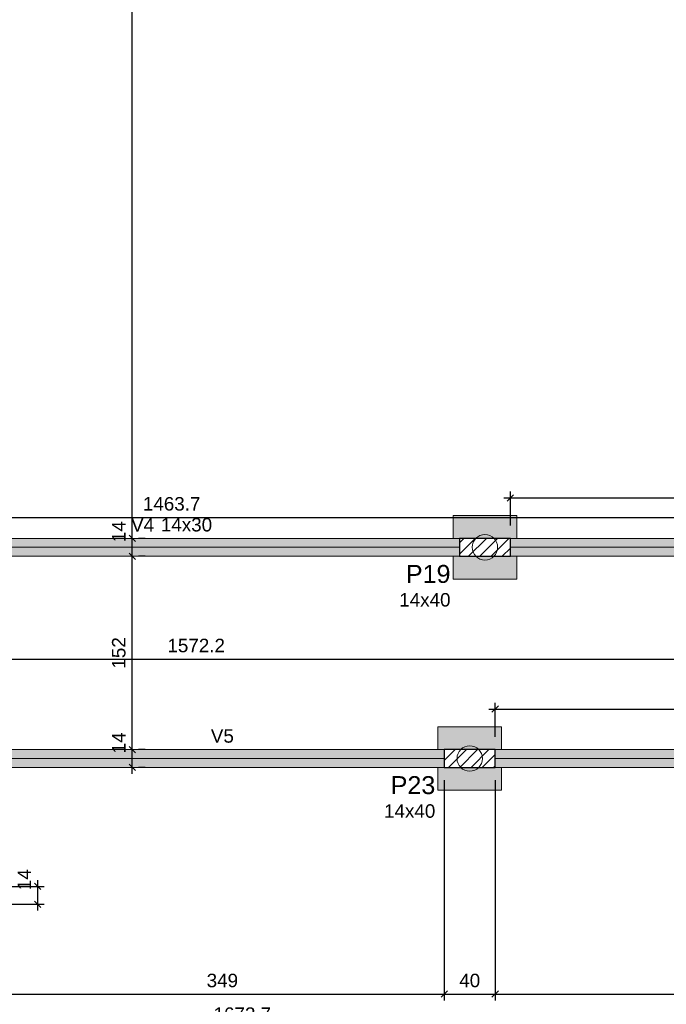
# Model space of a CAD drawing. Header units: millimetres. Extents: x 1434 to 2277, y -793 to -278.
# Tile 55 of 111: x 1677 to 1687, y -519 to -503. Entities that reach past the tile are written whole.
import ezdxf

# ---------------------------------------------------------------- set-up
doc = ezdxf.new("R2010")
doc.units = ezdxf.units.MM
for name, color, linetype, lineweight in [('FO-Cotas', 5, 'Continuous', 5), ('FO-Eixos', 5, 'Continuous', 5), ('FO-Estacas dos blocos', 1, 'Continuous', 20), ('FO-Hachura dos blocos', 43, 'Continuous', 5), ('FO-Hachura pilar que passa', 19, 'Continuous', 5), ('FO-Hachura viga', 43, 'Continuous', 5), ('FO-Pilares', 4, 'Continuous', 30), ('FO-Seção das fundações', 9, 'Continuous', 5), ('FO-Textos das vigas', 7, 'Continuous', 5), ('FO-Textos dos pilares', 7, 'Continuous', 5), ('FO-Vigas', 1, 'Continuous', 20)]:
    doc.layers.add(name, color=color, linetype=linetype, lineweight=lineweight)
doc.styles.add('ARIAL', font='arial.ttf')
doc.styles.get("Standard").update_dxf_attribs({"font": 'arial.ttf'})
doc.dimstyles.new('UM_50.000000', dxfattribs={"dimtxt": 0.18, "dimasz": 0.1, "dimexe": 0.1, "dimexo": 0.2, "dimgap": 0, "dimtad": 1, "dimtih": 1, "dimtoh": 1, "dimdec": 1, "dimlfac": 50, "dimzin": 0, "dimdsep": 46, "dimtxsty": 'Standard', "dimcen": 0.09, "dimdle": 0.1, "dimadec": 1, "dimazin": 2, "dimtfac": 1, "dimtdec": 4, "dimtofl": 0, "dimtmove": 0, "dimatfit": 3, "dimfxl": 1, "dimtolj": 1, "dimarcsym": 0})
pattern_1 = [(45, (1664.26426, -517.31979), (-0.08838835, 0.08838835), [])]

# ---------------------------------------------------------------- blocks, each defined once
blk = doc.blocks.new('_Oblique')
at = {"color": 0, "linetype": 'ByBlock', "lineweight": -2}
blk.add_line((-0.5, -0.5), (0.5, 0.5), dxfattribs=at)
blk = doc.blocks.new('*D148')
at = {"layer": 'FO-Cotas', "color": 0, "lineweight": -2, "transparency": 16777216}
for p, q in [((1676.878, -515.36), (1676.878, -518.822)), ((1683.858, -515.36), (1683.858, -518.822)), ((1676.778, -518.722), (1683.958, -518.722))]:
    blk.add_line(p, q, dxfattribs=at)
at = {"layer": 'FO-Cotas', "color": 0, "lineweight": -2, "transparency": 16777216, "xscale": 0.1, "yscale": 0.1, "zscale": 0.1, "rotation": 180}
blk.add_blockref('_Oblique', (1676.878, -518.722), dxfattribs=at)
at = {"layer": 'FO-Cotas', "color": 0, "lineweight": -2, "transparency": 16777216, "xscale": 0.1, "yscale": 0.1, "zscale": 0.1}
blk.add_blockref('_Oblique', (1683.858, -518.722), dxfattribs=at)
at = {"layer": 'FO-Cotas', "color": 7, "transparency": 16777216, "insert": (1680.368, -518.51), "char_height": 0.2118, "attachment_point": 5, "rotation": 0.0057, "style": 'ARIAL'}
blk.add_mtext('\\A1;349', dxfattribs=at)
blk = doc.blocks.new('*D149')
at = {"layer": 'FO-Cotas', "color": 0, "lineweight": -2, "transparency": 16777216}
for p, q in [((1683.858, -515.36), (1683.858, -518.822)), ((1684.658, -515.36), (1684.658, -518.822)), ((1683.758, -518.722), (1684.758, -518.722))]:
    blk.add_line(p, q, dxfattribs=at)
at = {"layer": 'FO-Cotas', "color": 0, "lineweight": -2, "transparency": 16777216, "xscale": 0.1, "yscale": 0.1, "zscale": 0.1, "rotation": 180}
blk.add_blockref('_Oblique', (1683.858, -518.722), dxfattribs=at)
at = {"layer": 'FO-Cotas', "color": 0, "lineweight": -2, "transparency": 16777216, "xscale": 0.1, "yscale": 0.1, "zscale": 0.1}
blk.add_blockref('_Oblique', (1684.658, -518.722), dxfattribs=at)
at = {"layer": 'FO-Cotas', "color": 7, "transparency": 16777216, "insert": (1684.258, -518.51), "char_height": 0.2118, "attachment_point": 5, "rotation": 0.0057, "style": 'ARIAL'}
blk.add_mtext('\\A1;40', dxfattribs=at)
blk = doc.blocks.new('*D150')
at = {"layer": 'FO-Cotas', "color": 0, "lineweight": -2, "transparency": 16777216}
for p, q in [((1684.658, -515.36), (1684.658, -518.822)), ((1691.658, -515.36), (1691.658, -518.822)), ((1684.558, -518.722), (1691.758, -518.722))]:
    blk.add_line(p, q, dxfattribs=at)
at = {"layer": 'FO-Cotas', "color": 0, "lineweight": -2, "transparency": 16777216, "xscale": 0.1, "yscale": 0.1, "zscale": 0.1, "rotation": 180}
blk.add_blockref('_Oblique', (1684.658, -518.722), dxfattribs=at)
at = {"layer": 'FO-Cotas', "color": 0, "lineweight": -2, "transparency": 16777216, "xscale": 0.1, "yscale": 0.1, "zscale": 0.1}
blk.add_blockref('_Oblique', (1691.658, -518.722), dxfattribs=at)
at = {"layer": 'FO-Cotas', "color": 7, "transparency": 16777216, "insert": (1688.158, -518.51), "char_height": 0.2118, "attachment_point": 5, "rotation": 0.0057, "style": 'ARIAL'}
blk.add_mtext('\\A1;350', dxfattribs=at)
blk = doc.blocks.new('*D159')
at = {"layer": 'FO-Cotas', "color": 0, "lineweight": -2, "transparency": 16777216}
for p, q in [((1697.409, -512.04), (1697.409, -519.351)), ((1663.954, -517.49), (1663.954, -519.351)), ((1663.854, -519.251), (1697.509, -519.251))]:
    blk.add_line(p, q, dxfattribs=at)
at = {"layer": 'FO-Cotas', "color": 0, "lineweight": -2, "transparency": 16777216, "xscale": 0.1, "yscale": 0.1, "zscale": 0.1, "rotation": 180}
blk.add_blockref('_Oblique', (1663.954, -519.251), dxfattribs=at)
at = {"layer": 'FO-Cotas', "color": 0, "lineweight": -2, "transparency": 16777216, "xscale": 0.1, "yscale": 0.1, "zscale": 0.1}
blk.add_blockref('_Oblique', (1697.409, -519.251), dxfattribs=at)
at = {"layer": 'FO-Cotas', "color": 7, "transparency": 16777216, "insert": (1680.682, -519.039), "char_height": 0.2118, "attachment_point": 5, "rotation": 0.0057, "style": 'ARIAL'}
blk.add_mtext('\\A1;1672.7', dxfattribs=at)
blk = doc.blocks.new('*D175')
at = {"layer": 'FO-Cotas', "color": 0, "lineweight": -2, "transparency": 16777216}
for p, q in [((1676.254, -517.03), (1677.566, -517.03)), ((1677.466, -517.41), (1677.466, -516.93)), ((1676.254, -517.31), (1677.566, -517.31))]:
    blk.add_line(p, q, dxfattribs=at)
at = {"layer": 'FO-Cotas', "color": 0, "lineweight": -2, "transparency": 16777216, "xscale": 0.1, "yscale": 0.1, "zscale": 0.1}
for p, rotation in [((1677.466, -517.03), 90), ((1677.466, -517.31), 270)]:
    blk.add_blockref('_Oblique', p, dxfattribs=dict(at, rotation=rotation))
at = {"layer": 'FO-Cotas', "color": 7, "transparency": 16777216, "insert": (1677.254, -516.924), "char_height": 0.2118, "attachment_point": 5, "rotation": 90, "style": 'ARIAL'}
blk.add_mtext('\\A1;14', dxfattribs=at)
blk = doc.blocks.new('*D191')
at = {"layer": 'FO-Cotas', "color": 0, "lineweight": -2, "transparency": 16777216}
for p, q in [((1664.234, -513.257), (1664.234, -513.357)), ((1695.679, -513.257), (1695.679, -513.357)), ((1664.134, -513.457), (1695.779, -513.457))]:
    blk.add_line(p, q, dxfattribs=at)
at = {"layer": 'FO-Cotas', "color": 0, "lineweight": -2, "transparency": 16777216, "xscale": 0.1, "yscale": 0.1, "zscale": 0.1, "rotation": 180}
blk.add_blockref('_Oblique', (1664.234, -513.457), dxfattribs=at)
at = {"layer": 'FO-Cotas', "color": 0, "lineweight": -2, "transparency": 16777216, "xscale": 0.1, "yscale": 0.1, "zscale": 0.1}
blk.add_blockref('_Oblique', (1695.679, -513.457), dxfattribs=at)
at = {"layer": 'FO-Cotas', "color": 7, "transparency": 16777216, "insert": (1679.957, -513.245), "char_height": 0.2118, "attachment_point": 5, "rotation": 0.0057, "style": 'ARIAL'}
blk.add_mtext('\\A1;1572.2', dxfattribs=at)
blk = doc.blocks.new('*D194')
at = {"layer": 'FO-Cotas', "color": 0, "lineweight": -2, "transparency": 16777216}
for p, q in [((1664.934, -511.03), (1664.934, -511.13)), ((1694.208, -511.03), (1694.208, -511.13)), ((1664.834, -511.23), (1694.308, -511.23))]:
    blk.add_line(p, q, dxfattribs=at)
at = {"layer": 'FO-Cotas', "color": 0, "lineweight": -2, "transparency": 16777216, "xscale": 0.1, "yscale": 0.1, "zscale": 0.1, "rotation": 180}
blk.add_blockref('_Oblique', (1664.934, -511.23), dxfattribs=at)
at = {"layer": 'FO-Cotas', "color": 0, "lineweight": -2, "transparency": 16777216, "xscale": 0.1, "yscale": 0.1, "zscale": 0.1}
blk.add_blockref('_Oblique', (1694.208, -511.23), dxfattribs=at)
at = {"layer": 'FO-Cotas', "color": 7, "transparency": 16777216, "insert": (1679.571, -511.018), "char_height": 0.2118, "attachment_point": 5, "rotation": 0.0057, "style": 'ARIAL'}
blk.add_mtext('\\A1;1463.7', dxfattribs=at)
blk = doc.blocks.new('*D211')
at = {"layer": 'FO-Cotas', "color": 0, "lineweight": -2, "transparency": 16777216}
for p, q in [((1678.952, -515.26), (1678.952, -514.78)), ((1679.152, -514.88), (1679.052, -514.88)), ((1679.152, -515.16), (1679.052, -515.16))]:
    blk.add_line(p, q, dxfattribs=at)
at = {"layer": 'FO-Cotas', "color": 0, "lineweight": -2, "transparency": 16777216, "xscale": 0.1, "yscale": 0.1, "zscale": 0.1}
for p, rotation in [((1678.952, -514.88), 90), ((1678.952, -515.16), 270)]:
    blk.add_blockref('_Oblique', p, dxfattribs=dict(at, rotation=rotation))
at = {"layer": 'FO-Cotas', "color": 7, "transparency": 16777216, "insert": (1678.74, -514.774), "char_height": 0.2118, "attachment_point": 5, "rotation": 90, "style": 'ARIAL'}
blk.add_mtext('\\A1;14', dxfattribs=at)
blk = doc.blocks.new('*D212')
at = {"layer": 'FO-Cotas', "color": 0, "lineweight": -2, "transparency": 16777216}
for p, q in [((1678.952, -514.98), (1678.952, -511.74)), ((1679.152, -511.84), (1679.052, -511.84)), ((1679.152, -514.88), (1679.052, -514.88))]:
    blk.add_line(p, q, dxfattribs=at)
at = {"layer": 'FO-Cotas', "color": 0, "lineweight": -2, "transparency": 16777216, "xscale": 0.1, "yscale": 0.1, "zscale": 0.1}
for p, rotation in [((1678.952, -511.84), 90), ((1678.952, -514.88), 270)]:
    blk.add_blockref('_Oblique', p, dxfattribs=dict(at, rotation=rotation))
at = {"layer": 'FO-Cotas', "color": 7, "transparency": 16777216, "insert": (1678.74, -513.36), "char_height": 0.2118, "attachment_point": 5, "rotation": 90, "style": 'ARIAL'}
blk.add_mtext('\\A1;152', dxfattribs=at)
blk = doc.blocks.new('*D213')
at = {"layer": 'FO-Cotas', "color": 0, "lineweight": -2, "transparency": 16777216}
for p, q in [((1678.952, -511.94), (1678.952, -511.46)), ((1679.152, -511.56), (1679.052, -511.56)), ((1679.152, -511.84), (1679.052, -511.84))]:
    blk.add_line(p, q, dxfattribs=at)
at = {"layer": 'FO-Cotas', "color": 0, "lineweight": -2, "transparency": 16777216, "xscale": 0.1, "yscale": 0.1, "zscale": 0.1}
for p, rotation in [((1678.952, -511.56), 90), ((1678.952, -511.84), 270)]:
    blk.add_blockref('_Oblique', p, dxfattribs=dict(at, rotation=rotation))
at = {"layer": 'FO-Cotas', "color": 7, "transparency": 16777216, "insert": (1678.74, -511.454), "char_height": 0.2118, "attachment_point": 5, "rotation": 90, "style": 'ARIAL'}
blk.add_mtext('\\A1;14', dxfattribs=at)
blk = doc.blocks.new('*D214')
at = {"layer": 'FO-Cotas', "color": 0, "lineweight": -2, "transparency": 16777216}
for p, q in [((1678.952, -511.66), (1678.952, -493.449)), ((1679.152, -493.549), (1679.052, -493.549)), ((1679.152, -511.56), (1679.052, -511.56))]:
    blk.add_line(p, q, dxfattribs=at)
at = {"layer": 'FO-Cotas', "color": 0, "lineweight": -2, "transparency": 16777216, "xscale": 0.1, "yscale": 0.1, "zscale": 0.1}
for p, rotation in [((1678.952, -493.549), 90), ((1678.952, -511.56), 270)]:
    blk.add_blockref('_Oblique', p, dxfattribs=dict(at, rotation=rotation))
at = {"layer": 'FO-Cotas', "color": 7, "transparency": 16777216, "insert": (1678.74, -502.555), "char_height": 0.2118, "attachment_point": 5, "rotation": 90, "style": 'ARIAL'}
blk.add_mtext('\\A1;900.5', dxfattribs=at)
blk = doc.blocks.new('*D234')
at = {"layer": 'FO-Cotas', "color": 0, "lineweight": -2, "transparency": 16777216}
for p, q in [((1684.897, -511.36), (1684.897, -510.824)), ((1694.208, -511.36), (1694.208, -510.824)), ((1684.797, -510.924), (1694.308, -510.924))]:
    blk.add_line(p, q, dxfattribs=at)
at = {"layer": 'FO-Cotas', "color": 0, "lineweight": -2, "transparency": 16777216, "xscale": 0.1, "yscale": 0.1, "zscale": 0.1, "rotation": 180}
blk.add_blockref('_Oblique', (1684.897, -510.924), dxfattribs=at)
at = {"layer": 'FO-Cotas', "color": 0, "lineweight": -2, "transparency": 16777216, "xscale": 0.1, "yscale": 0.1, "zscale": 0.1}
blk.add_blockref('_Oblique', (1694.208, -510.924), dxfattribs=at)
at = {"layer": 'FO-Cotas', "color": 7, "transparency": 16777216, "insert": (1689.552, -510.713), "char_height": 0.2118, "attachment_point": 5, "rotation": 0.0057, "style": 'ARIAL'}
blk.add_mtext('\\A1;465.6', dxfattribs=at)
blk = doc.blocks.new('*D238')
at = {"layer": 'FO-Cotas', "color": 0, "lineweight": -2, "transparency": 16777216}
for p, q in [((1684.558, -514.244), (1692.558, -514.244)), ((1684.658, -514.68), (1684.658, -514.144)), ((1692.458, -514.68), (1692.458, -514.144))]:
    blk.add_line(p, q, dxfattribs=at)
at = {"layer": 'FO-Cotas', "color": 0, "lineweight": -2, "transparency": 16777216, "xscale": 0.1, "yscale": 0.1, "zscale": 0.1, "rotation": 180}
blk.add_blockref('_Oblique', (1684.658, -514.244), dxfattribs=at)
at = {"layer": 'FO-Cotas', "color": 0, "lineweight": -2, "transparency": 16777216, "xscale": 0.1, "yscale": 0.1, "zscale": 0.1}
blk.add_blockref('_Oblique', (1692.458, -514.244), dxfattribs=at)
at = {"layer": 'FO-Cotas', "color": 7, "transparency": 16777216, "insert": (1688.558, -514.033), "char_height": 0.2118, "attachment_point": 5, "rotation": 0.0057, "style": 'ARIAL'}
blk.add_mtext('\\A1;390', dxfattribs=at)

msp = doc.modelspace()

# ---------------------------------------------------------------- hatches: boundary and pattern name
at = {"layer": 'FO-Estacas dos blocos', "linetype": 'Continuous'}
h = msp.add_hatch(color=256, dxfattribs=at)
h.paths.add_polyline_path([(1684.5486, -511.893), (1684.5969, -511.873), (1684.6383, -511.8412), (1684.6701, -511.7998), (1684.69, -511.7516), (1684.6969, -511.6998), (1684.69, -511.648), (1684.6701, -511.5998), (1684.6383, -511.5584), (1684.5969, -511.5266), (1684.5486, -511.5066), (1684.4969, -511.4998), (1684.4451, -511.5066), (1684.3969, -511.5266), (1684.3554, -511.5584), (1684.3237, -511.5998), (1684.3037, -511.648), (1684.2969, -511.6998), (1684.3037, -511.7516), (1684.3237, -511.7998), (1684.3554, -511.8412), (1684.3969, -511.873), (1684.4451, -511.893), (1684.4969, -511.8998), (1684.5486, -511.893)])
h.paths.add_polyline_path([(1684.6701, -511.7998), (1684.69, -511.7516), (1684.6969, -511.6998), (1684.69, -511.648), (1684.6701, -511.5998), (1684.6394, -511.5598), (1684.3544, -511.5598), (1684.3237, -511.5998), (1684.3037, -511.648), (1684.2969, -511.6998), (1684.3037, -511.7516), (1684.3237, -511.7998), (1684.3544, -511.8398), (1684.6394, -511.8398), (1684.6701, -511.7998)], flags=0)
h = msp.add_hatch(color=256, dxfattribs=at)
h.paths.add_polyline_path([(1684.3098, -515.213), (1684.3581, -515.193), (1684.3995, -515.1612), (1684.4313, -515.1198), (1684.4512, -515.0716), (1684.4581, -515.0198), (1684.4512, -514.968), (1684.4313, -514.9198), (1684.3995, -514.8784), (1684.3581, -514.8466), (1684.3098, -514.8266), (1684.2581, -514.8198), (1684.2063, -514.8266), (1684.1581, -514.8466), (1684.1166, -514.8784), (1684.0849, -514.9198), (1684.0649, -514.968), (1684.0581, -515.0198), (1684.0649, -515.0716), (1684.0849, -515.1198), (1684.1166, -515.1612), (1684.1581, -515.193), (1684.2063, -515.213), (1684.2581, -515.2198), (1684.3098, -515.213)])
h.paths.add_polyline_path([(1684.4313, -515.1198), (1684.4512, -515.0716), (1684.4581, -515.0198), (1684.4512, -514.968), (1684.4313, -514.9198), (1684.4006, -514.8798), (1684.1156, -514.8798), (1684.0849, -514.9198), (1684.0649, -514.968), (1684.0581, -515.0198), (1684.0649, -515.0716), (1684.0849, -515.1198), (1684.1156, -515.1598), (1684.4006, -515.1598), (1684.4313, -515.1198)], flags=0)
at = {"layer": 'FO-Hachura dos blocos', "linetype": 'Continuous'}
h = msp.add_hatch(color=256, dxfattribs=at)
h.paths.add_polyline_path([(1684.9969, -511.1998), (1683.9969, -511.1998), (1683.9969, -512.1998), (1684.9969, -512.1998), (1684.9969, -511.1998)])
h.paths.add_polyline_path([(1684.9969, -511.5598), (1684.6394, -511.5598), (1684.6383, -511.5584), (1684.5969, -511.5266), (1684.5486, -511.5066), (1684.4969, -511.4998), (1684.4451, -511.5066), (1684.3969, -511.5266), (1684.3554, -511.5584), (1684.3544, -511.5598), (1683.9969, -511.5598), (1683.9969, -511.8398), (1684.3544, -511.8398), (1684.3554, -511.8412), (1684.3969, -511.873), (1684.4451, -511.893), (1684.4969, -511.8998), (1684.5486, -511.893), (1684.5969, -511.873), (1684.6383, -511.8412), (1684.6394, -511.8398), (1684.9969, -511.8398), (1684.9969, -511.5598)], flags=0)
h = msp.add_hatch(color=256, dxfattribs=at)
h.paths.add_polyline_path([(1684.7581, -514.5198), (1683.7581, -514.5198), (1683.7581, -515.5198), (1684.7581, -515.5198), (1684.7581, -514.5198)])
h.paths.add_polyline_path([(1684.7581, -514.8798), (1684.4006, -514.8798), (1684.3995, -514.8784), (1684.3581, -514.8466), (1684.3098, -514.8266), (1684.2581, -514.8198), (1684.2063, -514.8266), (1684.1581, -514.8466), (1684.1166, -514.8784), (1684.1156, -514.8798), (1683.8581, -514.8798), (1683.8581, -515.1598), (1684.1156, -515.1598), (1684.1166, -515.1612), (1684.1581, -515.193), (1684.2063, -515.213), (1684.2581, -515.2198), (1684.3098, -515.213), (1684.3581, -515.193), (1684.3995, -515.1612), (1684.4006, -515.1598), (1684.7581, -515.1598), (1684.7581, -514.8798)], flags=0)
h.paths.add_polyline_path([(1683.8581, -514.8798), (1683.7581, -514.8798), (1683.7581, -515.1598), (1683.8581, -515.1598), (1683.8581, -514.8798)], flags=0)
at = {"layer": 'FO-Hachura pilar que passa', "linetype": 'Continuous'}
h = msp.add_hatch(dxfattribs=at)
h.set_pattern_fill('ANSI31', color=256, style=0)
h.set_pattern_definition(pattern_1)
h.paths.add_polyline_path([(1684.0969, -511.5598), (1684.0969, -511.6998), (1684.0969, -511.8398), (1684.4969, -511.8398), (1684.8969, -511.8398), (1684.8969, -511.6998), (1684.8969, -511.5598), (1684.4969, -511.5598)])
h = msp.add_hatch(dxfattribs=at)
h.set_pattern_fill('ANSI31', color=256, style=0)
h.set_pattern_definition(pattern_1)
h.paths.add_polyline_path([(1683.8581, -514.8798), (1683.8581, -515.0198), (1683.8581, -515.1598), (1684.2581, -515.1598), (1684.6581, -515.1598), (1684.6581, -515.0198), (1684.6581, -514.8798), (1684.2581, -514.8798)])
at = {"layer": 'FO-Hachura viga', "linetype": 'Continuous'}
for points in [[(1684.0969, -511.5598), (1684.0969, -511.5598), (1675.0455, -511.5598), (1675.0455, -511.8398), (1684.0969, -511.8398), (1684.0969, -511.5598)], [(1693.8879, -511.5598), (1693.8879, -511.5598), (1684.8969, -511.5598), (1684.8969, -511.8398), (1693.8879, -511.8398), (1693.8879, -511.5598)], [(1676.8783, -515.1598), (1676.8783, -515.1598), (1683.8579, -515.1598), (1683.8579, -514.8798), (1676.8783, -514.8798), (1676.8783, -515.1598)], [(1684.6581, -515.1598), (1684.6581, -515.1598), (1691.6581, -515.1598), (1691.6581, -514.8798), (1684.6581, -514.8798), (1684.6581, -515.1598)]]:
    msp.add_hatch(color=256, dxfattribs=at).paths.add_polyline_path(points)

# ---------------------------------------------------------------- linework, layer by layer
at = {"layer": 'FO-Eixos'}
for p, q in [((1675.0455, -511.6998), (1684.0969, -511.6998)), ((1684.8969, -511.6998), (1693.8879, -511.6998)), ((1676.8781, -515.0198), (1683.8581, -515.0198)), ((1684.6581, -515.0198), (1691.6581, -515.0198))]:
    msp.add_line(p, q, dxfattribs=at)
at = {"layer": 'FO-Estacas dos blocos'}
for centre in [(1684.4969, -511.6998), (1684.2581, -515.0198)]:
    msp.add_circle(centre, 0.2, dxfattribs=at)
at = {"layer": 'FO-Pilares'}
for points in [[(1684.0969, -511.5598), (1684.0969, -511.6998), (1684.0969, -511.8398), (1684.4969, -511.8398), (1684.8969, -511.8398), (1684.8969, -511.6998), (1684.8969, -511.5598), (1684.4969, -511.5598), (1684.0969, -511.5598)], [(1683.8581, -514.8798), (1683.8581, -515.0198), (1683.8581, -515.1598), (1684.2581, -515.1598), (1684.6581, -515.1598), (1684.6581, -515.0198), (1684.6581, -514.8798), (1684.2581, -514.8798), (1683.8581, -514.8798)]]:
    msp.add_lwpolyline(points, close=True, dxfattribs=at)
at = {"layer": 'FO-Seção das fundações'}
for points in [[(1683.9969, -511.1998), (1684.9969, -511.1998)], [(1683.9969, -511.1998), (1683.9969, -511.5598)], [(1684.9969, -511.5598), (1684.9969, -511.1998)], [(1683.9969, -511.8398), (1683.9969, -512.1998)], [(1684.9969, -512.1998), (1684.9969, -511.8398)], [(1684.9969, -512.1998), (1683.9969, -512.1998)], [(1683.7581, -514.5198), (1684.7581, -514.5198)], [(1683.7581, -514.5198), (1683.7581, -514.8798)], [(1684.7581, -514.8798), (1684.7581, -514.5198)], [(1683.7581, -515.1598), (1683.7581, -515.5198)], [(1684.7581, -515.5198), (1684.7581, -515.1598)], [(1684.7581, -515.5198), (1683.7581, -515.5198)]]:
    msp.add_lwpolyline(points, dxfattribs=at)
at = {"layer": 'FO-Vigas'}
for p, q in [((1675.0455, -511.5598), (1684.0969, -511.5598)), ((1684.8969, -511.5598), (1693.8879, -511.5598)), ((1675.0455, -511.8398), (1684.0969, -511.8398)), ((1684.8969, -511.8398), (1693.8879, -511.8398)), ((1676.8781, -514.8798), (1683.8581, -514.8798)), ((1684.6581, -514.8798), (1691.6581, -514.8798)), ((1676.8781, -515.1598), (1683.8581, -515.1598)), ((1684.6581, -515.1598), (1691.6581, -515.1598))]:
    msp.add_line(p, q, dxfattribs=at)

# ---------------------------------------------------------------- texts
at = {"layer": 'FO-Textos das vigas', "char_height": 0.2118, "line_spacing_factor": 0.798, "style": 'ARIAL'}
for s, insert, width, attachment_point in [('V4', (1679.2955, -511.4539), 0.723171, 9), ('14x30', (1679.4014, -511.4539), 1.604807, 7), ('V5', (1680.3681, -514.7739), 0.723171, 8)]:
    msp.add_mtext(s, dxfattribs=dict(at, insert=insert, width=width, attachment_point=attachment_point))
at = {"layer": 'FO-Textos dos pilares', "attachment_point": 9, "line_spacing_factor": 0.798, "style": 'ARIAL'}
for s, insert, char_height, width in [('P19', (1683.9561, -512.2634), 0.2824, 1.408779), ('14x40', (1683.9561, -512.634), 0.2118, 1.604807), ('P23', (1683.7171, -515.5834), 0.2824, 1.408779), ('14x40', (1683.7171, -515.954), 0.2118, 1.604807)]:
    msp.add_mtext(s, dxfattribs=dict(at, insert=insert, char_height=char_height, width=width))

# ---------------------------------------------------------------- dimensions: what is measured, and where the dimension line sits
at = {"layer": 'FO-Cotas'}
for base, p1, p2, picture, middle in [((1678.9519, -493.5494), (1678.9519, -511.5598), (1678.9519, -493.5494), '*D214', (1678.7401, -502.5546)), ((1678.9519, -511.5598), (1678.9519, -511.8398), (1678.9519, -511.5598), '*D213', (1678.7401, -511.4539)), ((1678.9519, -511.8398), (1678.9519, -514.8798), (1678.9519, -511.8398), '*D212', (1678.7401, -513.3598)), ((1678.9519, -514.8798), (1678.9519, -515.1598), (1678.9519, -514.8798), '*D211', (1678.7401, -514.7739)), ((1677.4663, -517.0298), (1676.0543, -517.3098), (1676.0543, -517.0298), '*D175', (1677.2545, -516.9239))]:
    dim = msp.add_linear_dim(base=base, p1=p1, p2=p2, angle=90, dimstyle='UM_50.000000', override={"dimtxt": 0.2118, "dimasz": 0.1, "dimexe": 0.1, "dimexo": 0.2, "dimtad": 1, "dimtih": 0, "dimtoh": 0, "dimdec": 1, "dimlfac": 50, "dimzin": 8, "dimtxsty": 'ARIAL', "dimblk": 'Oblique', "dimblk1": 'Oblique', "dimblk2": 'Oblique', "dimsah": 1, "dimdle": 0.1, "dimse1": 0, "dimse2": 0, "dimclrt": 7, "dimadec": 1, "dimazin": 3, "dimtmove": 2, "dimldrblk": 'Oblique'}, dxfattribs=at)
    dim.commit()
    dim.dimension.update_dxf_attribs({"geometry": picture, "text_midpoint": middle, "dimtype": 160, "text_rotation": 90})
for base, p1, p2, picture, middle, turn in [((1694.2078635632, -510.9243864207), (1684.8968635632, -511.5597864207), (1694.2078635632, -511.5597864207), '*D234', (1689.5523635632, -510.7125864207), 0.005729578), ((1694.2079, -511.2298), (1664.9343, -511.2298), (1694.2079, -511.2298), '*D194', (1679.5711, -511.018), 0.00573), ((1697.4089, -519.2513), (1663.9543, -517.2898), (1697.4089, -511.8398), '*D159', (1680.6816, -519.0395), 0.00573), ((1695.6789, -513.4572), (1664.2343, -513.4572), (1695.6789, -513.4572), '*D191', (1679.9566, -513.2454), 0.00573), ((1692.4581, -514.2444), (1684.6581, -514.8798), (1692.4581, -514.8798), '*D238', (1688.5581, -514.0326), 0.00573), ((1683.8581, -518.7218), (1676.8781, -515.1598), (1683.8581, -515.1598), '*D148', (1680.3681, -518.51), 0.00573), ((1684.6581, -518.7218), (1683.8581, -515.1598), (1684.6581, -515.1598), '*D149', (1684.2581, -518.51), 0.00573), ((1691.6581, -518.7218), (1684.6581, -515.1598), (1691.6581, -515.1598), '*D150', (1688.1581, -518.51), 0.00573)]:
    dim = msp.add_linear_dim(base=base, p1=p1, p2=p2, dimstyle='UM_50.000000', override={"dimtxt": 0.2118, "dimasz": 0.1, "dimexe": 0.1, "dimexo": 0.2, "dimtad": 1, "dimtih": 0, "dimtoh": 0, "dimdec": 1, "dimlfac": 50, "dimzin": 8, "dimtxsty": 'ARIAL', "dimblk": 'Oblique', "dimblk1": 'Oblique', "dimblk2": 'Oblique', "dimsah": 1, "dimdle": 0.1, "dimse1": 0, "dimse2": 0, "dimclrt": 7, "dimadec": 1, "dimazin": 3, "dimtmove": 2, "dimldrblk": 'Oblique'}, dxfattribs=at)
    dim.commit()
    dim.dimension.update_dxf_attribs({"geometry": picture, "text_midpoint": middle, "dimtype": 160, "text_rotation": turn})

doc.saveas('drawing.dxf')
